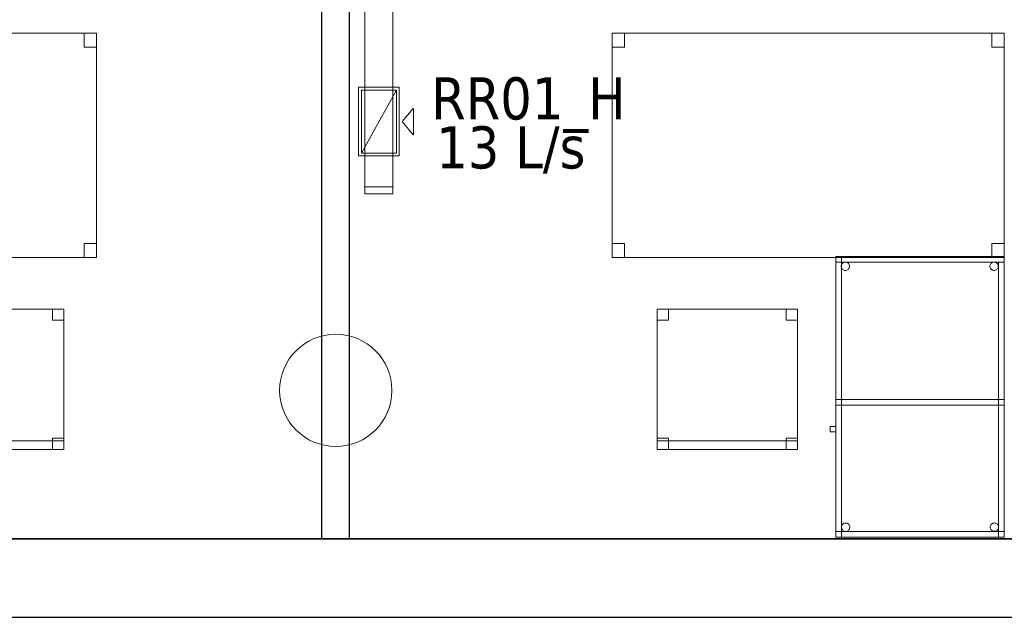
# Model space of a CAD drawing. Header units: metres. Extents: x 391.1 to 427.5, y 12.7 to 28.4.
# Tile 7 of 139: x 399.9 to 403.4, y 12.8 to 15. Entities that reach past the tile are written whole.
import ezdxf

# ---------------------------------------------------------------- set-up
doc = ezdxf.new("R2010")
doc.units = ezdxf.units.M
doc.layers.add('01_SUELOS', color=7, linetype='Continuous', lineweight=25, true_color=0x007f00)
for name, color, linetype, lineweight in [('02_MOBILIARIO', 7, 'Continuous', 18), ('A-COLS-____-MCUT', 7, 'Continuous', 18), ('A-COLS-____-OTLN', 7, 'Continuous', 18), ('A-DETL-____-MBND', 7, 'Continuous', 18), ('A-WALL-____-MCUT', 7, 'Continuous', 25), ('A-WALL-____-OTLN', 7, 'Continuous', 25), ('M-HVAC-CDFF-IDEN', 7, 'Continuous', 30), ('M-HVAC-CDFF-OTLN', 7, 'Continuous', 18), ('M-HVAC-DUCT-OTLN', 7, 'Continuous', 18)]:
    doc.layers.add(name, color=color, linetype=linetype, lineweight=lineweight)
doc.styles.add('Tahoma_2', font='tahoma.ttf', dxfattribs={"height": 0.15})

# ---------------------------------------------------------------- blocks, each defined once
blk = doc.blocks.new('Family - Taula 140X80_P1-154545-04_CLI_AIRE_P1')
at = {"layer": 'A-DETL-____-MBND', "color": 253, "true_color": 0xaaaaaa}
for p, q in [((0, 0.7501), (0, 0.8001)), ((0, 0.8001), (0.0437, 0.8001)), ((0.0437, 0.8001), (0, 0.8001)), ((0, 0.8001), (0, 0.7501)), ((0, 0), (0, 0.8001)), ((0, 0.8001), (1.3973, 0.8001)), ((1.3973, 0.8001), (0, 0.8001)), ((0, 0.8001), (0, 0)), ((0.0437, 0.8001), (0.0437, 0.7501)), ((0.0437, 0.7501), (0.0437, 0.8001)), ((1.3536, 0.7501), (1.3536, 0.8001)), ((1.3536, 0.8001), (1.3973, 0.8001)), ((1.3973, 0.8001), (1.3536, 0.8001)), ((1.3536, 0.8001), (1.3536, 0.7501)), ((1.3973, 0.8001), (1.3973, 0.7501)), ((1.3973, 0.7501), (1.3973, 0.8001)), ((1.3973, 0.8001), (1.3973, 0)), ((1.3973, 0), (1.3973, 0.8001)), ((0.0437, 0.7501), (0, 0.7501)), ((0, 0.7501), (0.0437, 0.7501)), ((1.3973, 0.7501), (1.3536, 0.7501)), ((1.3536, 0.7501), (1.3973, 0.7501)), ((0, 0), (0, 0.05)), ((0, 0.05), (0.0437, 0.05)), ((0.0437, 0.05), (0, 0.05)), ((0, 0.05), (0, 0)), ((0.0437, 0.05), (0.0437, 0)), ((0.0437, 0), (0.0437, 0.05)), ((1.3536, 0), (1.3536, 0.05)), ((1.3536, 0.05), (1.3973, 0.05)), ((1.3973, 0.05), (1.3536, 0.05)), ((1.3536, 0.05), (1.3536, 0)), ((1.3973, 0.05), (1.3973, 0)), ((1.3973, 0), (1.3973, 0.05)), ((0.0437, 0), (0, 0)), ((0, 0), (0.0437, 0)), ((1.3973, 0), (0, 0)), ((0, 0), (1.3973, 0)), ((1.3973, 0), (1.3536, 0)), ((1.3536, 0), (1.3973, 0))]:
    blk.add_line(p, q, dxfattribs=at)
blk = doc.blocks.new('Family - Envans P1-154759-04_CLI_AIRE_P1')
at = {"layer": 'A-WALL-____-MCUT', "color": 253, "true_color": 0xaaaaaa}
for p, q in [((3.063, 0.1), (0, 0.1)), ((0, 0.1), (0, 0)), ((3.063, 0), (3.063, 0.1)), ((0, 0), (3.063, 0))]:
    blk.add_line(p, q, dxfattribs=at)
at = {"layer": 'A-WALL-____-OTLN', "color": 253, "true_color": 0xaaaaaa}
for p, q in [((3.063, 0.1), (0, 0.1)), ((0, 0.1), (0, 0)), ((3.063, 0), (3.063, 0.1)), ((0, 0), (3.063, 0))]:
    blk.add_line(p, q, dxfattribs=at)
at = {"layer": 'A-WALL-____-OTLN', "color": 253, "lineweight": 18, "true_color": 0xaaaaaa}
blk.add_line((0, 0), (3.063, 0), dxfattribs=at)
blk = doc.blocks.new('Family - Cadira d_Oficina_P1-154849-04_CLI_AIRE_P1')
at = {"layer": 'A-DETL-____-MBND', "color": 253, "true_color": 0xaaaaaa}
for p, q in [((0, 0), (0, 0.5)), ((0, 0.5), (0.5, 0.5)), ((0, 0.5), (0, 0)), ((0.5, 0.5), (0, 0.5)), ((0, 0.5), (0.04, 0.5)), ((0, 0.46), (0, 0.5)), ((0.04, 0.5), (0, 0.5)), ((0, 0.5), (0, 0.46)), ((0.04, 0.5), (0.04, 0.46)), ((0.04, 0.46), (0.04, 0.5)), ((0.46, 0.5), (0.5, 0.5)), ((0.46, 0.46), (0.46, 0.5)), ((0.5, 0.5), (0.46, 0.5)), ((0.46, 0.5), (0.46, 0.46)), ((0.5, 0.5), (0.5, 0)), ((0.5, 0), (0.5, 0.5)), ((0.5, 0.5), (0.5, 0.46)), ((0.5, 0.46), (0.5, 0.5)), ((0.04, 0.46), (0, 0.46)), ((0, 0.46), (0.04, 0.46)), ((0.5, 0.46), (0.46, 0.46)), ((0.46, 0.46), (0.5, 0.46)), ((0, 0.04), (0.04, 0.04)), ((0, 0), (0, 0.04)), ((0.04, 0.04), (0, 0.04)), ((0, 0.04), (0, 0)), ((0.04, 0.04), (0.04, 0)), ((0.04, 0), (0.04, 0.04)), ((0.46, 0.04), (0.5, 0.04)), ((0.46, 0), (0.46, 0.04)), ((0.5, 0.04), (0.46, 0.04)), ((0.46, 0.04), (0.46, 0)), ((0.5, 0.04), (0.5, 0)), ((0.5, 0), (0.5, 0.04)), ((0, 0.03), (0.5, 0.03)), ((0, 0), (0, 0.03)), ((0.5, 0.03), (0, 0.03)), ((0, 0.03), (0, 0)), ((0.5, 0), (0, 0)), ((0, 0), (0.5, 0)), ((0.04, 0), (0, 0)), ((0, 0), (0.04, 0)), ((0.5, 0), (0, 0)), ((0, 0), (0.5, 0)), ((0.46, 0), (0.5, 0)), ((0.5, 0.03), (0.5, 0)), ((0.5, 0), (0.5, 0.03)), ((0.5, 0), (0.46, 0))]:
    blk.add_line(p, q, dxfattribs=at)
blk = doc.blocks.new('Family - Cadira d_Oficina_P1-154865-04_CLI_AIRE_P1')
at = {"layer": 'A-DETL-____-MBND', "color": 253, "true_color": 0xaaaaaa}
for p, q in [((0, 0), (0, 0.5)), ((0, 0.5), (0.5, 0.5)), ((0, 0.5), (0, 0)), ((0.5, 0.5), (0, 0.5)), ((0, 0.5), (0.04, 0.5)), ((0, 0.46), (0, 0.5)), ((0.04, 0.5), (0, 0.5)), ((0, 0.5), (0, 0.46)), ((0.04, 0.5), (0.04, 0.46)), ((0.04, 0.46), (0.04, 0.5)), ((0.46, 0.5), (0.5, 0.5)), ((0.46, 0.46), (0.46, 0.5)), ((0.5, 0.5), (0.46, 0.5)), ((0.46, 0.5), (0.46, 0.46)), ((0.5, 0.5), (0.5, 0)), ((0.5, 0), (0.5, 0.5)), ((0.5, 0.5), (0.5, 0.46)), ((0.5, 0.46), (0.5, 0.5)), ((0.04, 0.46), (0, 0.46)), ((0, 0.46), (0.04, 0.46)), ((0.5, 0.46), (0.46, 0.46)), ((0.46, 0.46), (0.5, 0.46)), ((0, 0.04), (0.04, 0.04)), ((0, 0), (0, 0.04)), ((0.04, 0.04), (0, 0.04)), ((0, 0.04), (0, 0)), ((0.04, 0.04), (0.04, 0)), ((0.04, 0), (0.04, 0.04)), ((0.46, 0.04), (0.5, 0.04)), ((0.46, 0), (0.46, 0.04)), ((0.5, 0.04), (0.46, 0.04)), ((0.46, 0.04), (0.46, 0)), ((0.5, 0.04), (0.5, 0)), ((0.5, 0), (0.5, 0.04)), ((0, 0.03), (0.5, 0.03)), ((0, 0), (0, 0.03)), ((0.5, 0.03), (0, 0.03)), ((0, 0.03), (0, 0)), ((0.04, 0), (0, 0)), ((0, 0), (0.04, 0)), ((0.5, 0), (0, 0)), ((0, 0), (0.5, 0)), ((0.5, 0), (0, 0)), ((0, 0), (0.5, 0)), ((0.46, 0), (0.5, 0)), ((0.5, 0.03), (0.5, 0)), ((0.5, 0), (0.5, 0.03)), ((0.5, 0), (0.46, 0))]:
    blk.add_line(p, q, dxfattribs=at)
blk = doc.blocks.new('Family - Pilar P1-154940-04_CLI_AIRE_P1')
at = {"layer": 'A-COLS-____-MCUT', "color": 253, "true_color": 0xaaaaaa}
for start, end in [(360, 180), (180, 360)]:
    blk.add_arc((0.2, 0.2), 0.2, start, end, dxfattribs=at)
at = {"layer": 'A-COLS-____-OTLN', "color": 253, "true_color": 0xaaaaaa}
for start, end in [(360, 180), (180, 360)]:
    blk.add_arc((0.2, 0.2), 0.2, start, end, dxfattribs=at)
blk = doc.blocks.new('Family - Taula 140X80_P1-155030-04_CLI_AIRE_P1')
at = {"layer": 'A-DETL-____-MBND', "color": 253, "true_color": 0xaaaaaa}
for p, q in [((0, 0.7501), (0, 0.8001)), ((0, 0.8001), (0.0437, 0.8001)), ((0.0437, 0.8001), (0, 0.8001)), ((0, 0.8001), (0, 0.7501)), ((0, 0), (0, 0.8001)), ((0, 0.8001), (1.3973, 0.8001)), ((1.3973, 0.8001), (0, 0.8001)), ((0, 0.8001), (0, 0)), ((0.0437, 0.8001), (0.0437, 0.7501)), ((0.0437, 0.7501), (0.0437, 0.8001)), ((1.3536, 0.7501), (1.3536, 0.8001)), ((1.3536, 0.8001), (1.3973, 0.8001)), ((1.3973, 0.8001), (1.3536, 0.8001)), ((1.3536, 0.8001), (1.3536, 0.7501)), ((1.3973, 0.8001), (1.3973, 0.7501)), ((1.3973, 0.7501), (1.3973, 0.8001)), ((1.3973, 0.8001), (1.3973, 0)), ((1.3973, 0), (1.3973, 0.8001)), ((0.0437, 0.7501), (0, 0.7501)), ((0, 0.7501), (0.0437, 0.7501)), ((1.3973, 0.7501), (1.3536, 0.7501)), ((1.3536, 0.7501), (1.3973, 0.7501)), ((0, 0), (0, 0.05)), ((0, 0.05), (0.0437, 0.05)), ((0.0437, 0.05), (0, 0.05)), ((0, 0.05), (0, 0)), ((0.0437, 0.05), (0.0437, 0)), ((0.0437, 0), (0.0437, 0.05)), ((1.3536, 0), (1.3536, 0.05)), ((1.3536, 0.05), (1.3973, 0.05)), ((1.3973, 0.05), (1.3536, 0.05)), ((1.3536, 0.05), (1.3536, 0)), ((1.3973, 0.05), (1.3973, 0)), ((1.3973, 0), (1.3973, 0.05)), ((1.3973, 0), (0, 0)), ((0, 0), (1.3973, 0)), ((0.0437, 0), (0, 0)), ((0, 0), (0.0437, 0)), ((1.3973, 0), (1.3536, 0)), ((1.3536, 0), (1.3973, 0))]:
    blk.add_line(p, q, dxfattribs=at)
blk = doc.blocks.new('Family - LONDR55-XX_ZZ-ARQ-CAA-M3D-Londres55-155045-04_CLI_AIRE_P1')
at = {"layer": '01_SUELOS', "color": 9, "true_color": 0xaad4aa}
for p, q in [((0, 0), (25.4183, 0)), ((25.4183, 0), (0, 0))]:
    blk.add_line(p, q, dxfattribs=at)
blk = doc.blocks.new('Family - Mur P1-155141-04_CLI_AIRE_P1')
at = {"layer": 'A-WALL-____-MCUT', "color": 253, "true_color": 0xaaaaaa}
for p, q in [((25.4738, 0.28), (0.0555, 0.28)), ((0, 0), (25.4157, 0))]:
    blk.add_line(p, q, dxfattribs=at)
at = {"layer": 'A-WALL-____-OTLN', "color": 253, "true_color": 0xaaaaaa}
for p, q in [((25.4738, 0.28), (0.0555, 0.28)), ((0, 0), (25.4157, 0))]:
    blk.add_line(p, q, dxfattribs=at)
at = {"layer": 'A-WALL-____-OTLN', "color": 253, "lineweight": 18, "true_color": 0xaaaaaa}
blk.add_line((0, 0), (25.4157, 0), dxfattribs=at)
blk = doc.blocks.new('Family - Taula 100X60_P1-155285-04_CLI_AIRE_P1')
at = {"layer": 'A-DETL-____-MBND', "color": 253, "true_color": 0xaaaaaa}
for p, q in [((0.02, 0.98), (0.02, 1)), ((0.02, 1), (0.62, 1)), ((0.02, 0.98), (0.02, 1)), ((0.62, 1), (0.02, 1)), ((0.62, 1), (0.02, 1)), ((0.02, 1), (0.62, 1)), ((0.02, 1), (0.02, 0)), ((0.02, 0), (0.02, 1)), ((0.62, 1), (0.02, 1)), ((0.02, 1), (0.62, 1)), ((0.02, 1), (0.02, 0)), ((0.02, 0), (0.02, 1)), ((0.04, 0), (0.04, 1)), ((0.04, 1), (0.62, 1)), ((0.62, 1), (0.04, 1)), ((0.04, 1), (0.04, 0)), ((0.62, 1), (0.62, 0.98)), ((0.62, 0.98), (0.62, 1)), ((0.62, 1), (0.62, 0)), ((0.62, 0), (0.62, 1)), ((0.62, 0), (0.62, 1)), ((0.62, 1), (0.62, 0)), ((0.62, 0), (0.62, 1)), ((0.62, 1), (0.62, 0)), ((0.62, 0.98), (0.02, 0.98)), ((0.02, 0.98), (0.62, 0.98)), ((0.0389, 0.965), (0.0391, 0.9676)), ((0.0391, 0.9676), (0.0389, 0.965)), ((0.0391, 0.9624), (0.0389, 0.965)), ((0.0389, 0.965), (0.0391, 0.9624)), ((0.0391, 0.9676), (0.0398, 0.9701)), ((0.0398, 0.9701), (0.0391, 0.9676)), ((0.0398, 0.9599), (0.0391, 0.9624)), ((0.0391, 0.9624), (0.0398, 0.9599)), ((0.0398, 0.9701), (0.0409, 0.9725)), ((0.0409, 0.9725), (0.0398, 0.9701)), ((0.0409, 0.9575), (0.0398, 0.9599)), ((0.0398, 0.9599), (0.0409, 0.9575)), ((0.0409, 0.9725), (0.0424, 0.9746)), ((0.0424, 0.9746), (0.0409, 0.9725)), ((0.0424, 0.9554), (0.0409, 0.9575)), ((0.0409, 0.9575), (0.0424, 0.9554)), ((0.0424, 0.9746), (0.0442, 0.9764)), ((0.0442, 0.9764), (0.0424, 0.9746)), ((0.0442, 0.9536), (0.0424, 0.9554)), ((0.0424, 0.9554), (0.0442, 0.9536)), ((0.0442, 0.9764), (0.0464, 0.9779)), ((0.0464, 0.9779), (0.0442, 0.9764)), ((0.0464, 0.9521), (0.0442, 0.9536)), ((0.0442, 0.9536), (0.0464, 0.9521)), ((0.0464, 0.9779), (0.0487, 0.979)), ((0.0487, 0.979), (0.0464, 0.9779)), ((0.0487, 0.951), (0.0464, 0.9521)), ((0.0464, 0.9521), (0.0487, 0.951)), ((0.0487, 0.979), (0.0512, 0.9797)), ((0.0512, 0.9797), (0.0487, 0.979)), ((0.0512, 0.9503), (0.0487, 0.951)), ((0.0487, 0.951), (0.0512, 0.9503)), ((0.0512, 0.9797), (0.0538, 0.9799)), ((0.0538, 0.9799), (0.0512, 0.9797)), ((0.0538, 0.9501), (0.0512, 0.9503)), ((0.0512, 0.9503), (0.0538, 0.9501)), ((0.0538, 0.9799), (0.0564, 0.9797)), ((0.0564, 0.9797), (0.0538, 0.9799)), ((0.0564, 0.9503), (0.0538, 0.9501)), ((0.0538, 0.9501), (0.0564, 0.9503)), ((0.0564, 0.9797), (0.0589, 0.979)), ((0.0589, 0.979), (0.0564, 0.9797)), ((0.0589, 0.951), (0.0564, 0.9503)), ((0.0564, 0.9503), (0.0589, 0.951)), ((0.0589, 0.979), (0.0613, 0.9779)), ((0.0613, 0.9779), (0.0589, 0.979)), ((0.0613, 0.9521), (0.0589, 0.951)), ((0.0589, 0.951), (0.0613, 0.9521)), ((0.0613, 0.9779), (0.0634, 0.9764)), ((0.0634, 0.9764), (0.0613, 0.9779)), ((0.0634, 0.9536), (0.0613, 0.9521)), ((0.0613, 0.9521), (0.0634, 0.9536)), ((0.0634, 0.9764), (0.0653, 0.9746)), ((0.0653, 0.9746), (0.0634, 0.9764)), ((0.0653, 0.9554), (0.0634, 0.9536)), ((0.0634, 0.9536), (0.0653, 0.9554)), ((0.0653, 0.9746), (0.0668, 0.9725)), ((0.0668, 0.9725), (0.0653, 0.9746)), ((0.0668, 0.9575), (0.0653, 0.9554)), ((0.0653, 0.9554), (0.0668, 0.9575)), ((0.0668, 0.9725), (0.0679, 0.9701)), ((0.0679, 0.9701), (0.0668, 0.9725)), ((0.0679, 0.9599), (0.0668, 0.9575)), ((0.0668, 0.9575), (0.0679, 0.9599)), ((0.0679, 0.9701), (0.0685, 0.9676)), ((0.0685, 0.9676), (0.0679, 0.9701)), ((0.0685, 0.9624), (0.0679, 0.9599)), ((0.0679, 0.9599), (0.0685, 0.9624)), ((0.0685, 0.9676), (0.0688, 0.965)), ((0.0688, 0.965), (0.0685, 0.9676)), ((0.0688, 0.965), (0.0685, 0.9624)), ((0.0685, 0.9624), (0.0688, 0.965)), ((0.5689, 0.965), (0.5691, 0.9676)), ((0.5691, 0.9676), (0.5689, 0.965)), ((0.5691, 0.9624), (0.5689, 0.965)), ((0.5689, 0.965), (0.5691, 0.9624)), ((0.5691, 0.9676), (0.5698, 0.9701)), ((0.5698, 0.9701), (0.5691, 0.9676)), ((0.5698, 0.9599), (0.5691, 0.9624)), ((0.5691, 0.9624), (0.5698, 0.9599)), ((0.5698, 0.9701), (0.5709, 0.9725)), ((0.5709, 0.9725), (0.5698, 0.9701)), ((0.5709, 0.9575), (0.5698, 0.9599)), ((0.5698, 0.9599), (0.5709, 0.9575)), ((0.5709, 0.9725), (0.5724, 0.9746)), ((0.5724, 0.9746), (0.5709, 0.9725)), ((0.5724, 0.9554), (0.5709, 0.9575)), ((0.5709, 0.9575), (0.5724, 0.9554)), ((0.5724, 0.9746), (0.5742, 0.9764)), ((0.5742, 0.9764), (0.5724, 0.9746)), ((0.5742, 0.9536), (0.5724, 0.9554)), ((0.5724, 0.9554), (0.5742, 0.9536)), ((0.5742, 0.9764), (0.5764, 0.9779)), ((0.5764, 0.9779), (0.5742, 0.9764)), ((0.5764, 0.9521), (0.5742, 0.9536)), ((0.5742, 0.9536), (0.5764, 0.9521)), ((0.5764, 0.9779), (0.5787, 0.979)), ((0.5787, 0.979), (0.5764, 0.9779)), ((0.5787, 0.951), (0.5764, 0.9521)), ((0.5764, 0.9521), (0.5787, 0.951)), ((0.5787, 0.979), (0.5812, 0.9797)), ((0.5812, 0.9797), (0.5787, 0.979)), ((0.5812, 0.9503), (0.5787, 0.951)), ((0.5787, 0.951), (0.5812, 0.9503)), ((0.5812, 0.9797), (0.5838, 0.9799)), ((0.5838, 0.9799), (0.5812, 0.9797)), ((0.5838, 0.9501), (0.5812, 0.9503)), ((0.5812, 0.9503), (0.5838, 0.9501)), ((0.5838, 0.9799), (0.5864, 0.9797)), ((0.5864, 0.9797), (0.5838, 0.9799)), ((0.5864, 0.9503), (0.5838, 0.9501)), ((0.5838, 0.9501), (0.5864, 0.9503)), ((0.5864, 0.9797), (0.5889, 0.979)), ((0.5889, 0.979), (0.5864, 0.9797)), ((0.5889, 0.951), (0.5864, 0.9503)), ((0.5864, 0.9503), (0.5889, 0.951)), ((0.5889, 0.979), (0.5913, 0.9779)), ((0.5913, 0.9779), (0.5889, 0.979)), ((0.5913, 0.9521), (0.5889, 0.951)), ((0.5889, 0.951), (0.5913, 0.9521)), ((0.5913, 0.9779), (0.5934, 0.9764)), ((0.5934, 0.9764), (0.5913, 0.9779)), ((0.5934, 0.9536), (0.5913, 0.9521)), ((0.5913, 0.9521), (0.5934, 0.9536)), ((0.5934, 0.9764), (0.5953, 0.9746)), ((0.5953, 0.9746), (0.5934, 0.9764)), ((0.5953, 0.9554), (0.5934, 0.9536)), ((0.5934, 0.9536), (0.5953, 0.9554)), ((0.5953, 0.9746), (0.5968, 0.9725)), ((0.5968, 0.9725), (0.5953, 0.9746)), ((0.5968, 0.9575), (0.5953, 0.9554)), ((0.5953, 0.9554), (0.5968, 0.9575)), ((0.5968, 0.9725), (0.5979, 0.9701)), ((0.5979, 0.9701), (0.5968, 0.9725)), ((0.5979, 0.9599), (0.5968, 0.9575)), ((0.5968, 0.9575), (0.5979, 0.9599)), ((0.5979, 0.9701), (0.5985, 0.9676)), ((0.5985, 0.9676), (0.5979, 0.9701)), ((0.5985, 0.9624), (0.5979, 0.9599)), ((0.5979, 0.9599), (0.5985, 0.9624)), ((0.5985, 0.9676), (0.5988, 0.965)), ((0.5988, 0.965), (0.5985, 0.9676)), ((0.5988, 0.965), (0.5985, 0.9624)), ((0.5985, 0.9624), (0.5988, 0.965)), ((0.6, 0.98), (0.62, 0.98)), ((0.62, 0.98), (0.6, 0.98)), ((0.6, 0), (0.6, 0.98)), ((0.6, 0.98), (0.6, 0)), ((0.62, 0.98), (0.62, 0)), ((0.62, 0), (0.62, 0.98)), ((0.02, 0.47), (0.02, 0.49)), ((0.02, 0.49), (0.62, 0.49)), ((0.02, 0.47), (0.02, 0.49)), ((0.62, 0.49), (0.02, 0.49)), ((0.02, 0.49), (0.04, 0.49)), ((0.04, 0.49), (0.02, 0.49)), ((0.02, 0), (0.02, 0.49)), ((0.02, 0.49), (0.02, 0)), ((0.62, 0.47), (0.02, 0.47)), ((0.02, 0.47), (0.62, 0.47)), ((0.04, 0.49), (0.04, 0)), ((0.04, 0), (0.04, 0.49)), ((0.04, 0.47), (0.04, 0.49)), ((0.04, 0.49), (0.62, 0.49)), ((0.04, 0.47), (0.04, 0.49)), ((0.62, 0.49), (0.04, 0.49)), ((0.62, 0.47), (0.04, 0.47)), ((0.04, 0.47), (0.62, 0.47)), ((0.62, 0.49), (0.62, 0.47)), ((0.62, 0.47), (0.62, 0.49)), ((0.62, 0.49), (0.62, 0.47)), ((0.62, 0.47), (0.62, 0.49)), ((0, 0.3744), (0, 0.3944)), ((0, 0.3944), (0.02, 0.3944)), ((0.02, 0.3944), (0, 0.3944)), ((0, 0.3944), (0, 0.3744)), ((0.02, 0.3944), (0.02, 0.3744)), ((0.02, 0.3744), (0.02, 0.3944)), ((0.02, 0.3744), (0, 0.3744)), ((0, 0.3744), (0.02, 0.3744)), ((0.0401, 0.035), (0.0403, 0.0375)), ((0.0403, 0.0375), (0.0401, 0.035)), ((0.0403, 0.0375), (0.041, 0.0401)), ((0.041, 0.0401), (0.0403, 0.0375)), ((0.041, 0.0401), (0.0421, 0.0424)), ((0.0421, 0.0424), (0.041, 0.0401)), ((0.0421, 0.0424), (0.0436, 0.0446)), ((0.0436, 0.0446), (0.0421, 0.0424)), ((0.0436, 0.0446), (0.0454, 0.0464)), ((0.0454, 0.0464), (0.0436, 0.0446)), ((0.0454, 0.0464), (0.0475, 0.0479)), ((0.0475, 0.0479), (0.0454, 0.0464)), ((0.0475, 0.0479), (0.0499, 0.049)), ((0.0499, 0.049), (0.0475, 0.0479)), ((0.0499, 0.049), (0.0524, 0.0497)), ((0.0524, 0.0497), (0.0499, 0.049)), ((0.0524, 0.0497), (0.055, 0.0499)), ((0.055, 0.0499), (0.0524, 0.0497)), ((0.055, 0.0499), (0.0576, 0.0497)), ((0.0576, 0.0497), (0.055, 0.0499)), ((0.0576, 0.0497), (0.0601, 0.049)), ((0.0601, 0.049), (0.0576, 0.0497)), ((0.0601, 0.049), (0.0625, 0.0479)), ((0.0625, 0.0479), (0.0601, 0.049)), ((0.0625, 0.0479), (0.0646, 0.0464)), ((0.0646, 0.0464), (0.0625, 0.0479)), ((0.0646, 0.0464), (0.0664, 0.0446)), ((0.0664, 0.0446), (0.0646, 0.0464)), ((0.0664, 0.0446), (0.0679, 0.0424)), ((0.0679, 0.0424), (0.0664, 0.0446)), ((0.0679, 0.0424), (0.069, 0.0401)), ((0.069, 0.0401), (0.0679, 0.0424)), ((0.069, 0.0401), (0.0697, 0.0375)), ((0.0697, 0.0375), (0.069, 0.0401)), ((0.0697, 0.0375), (0.0699, 0.035)), ((0.0699, 0.035), (0.0697, 0.0375)), ((0.5701, 0.0353), (0.5703, 0.0379)), ((0.5703, 0.0379), (0.5701, 0.0353)), ((0.5703, 0.0327), (0.5701, 0.0353)), ((0.5701, 0.0353), (0.5703, 0.0327)), ((0.5703, 0.0379), (0.571, 0.0404)), ((0.571, 0.0404), (0.5703, 0.0379)), ((0.571, 0.0404), (0.5721, 0.0428)), ((0.5721, 0.0428), (0.571, 0.0404)), ((0.5721, 0.0428), (0.5736, 0.0449)), ((0.5736, 0.0449), (0.5721, 0.0428)), ((0.5736, 0.0449), (0.5754, 0.0467)), ((0.5754, 0.0467), (0.5736, 0.0449)), ((0.5754, 0.0467), (0.5776, 0.0482)), ((0.5776, 0.0482), (0.5754, 0.0467)), ((0.5776, 0.0482), (0.5799, 0.0493)), ((0.5799, 0.0493), (0.5776, 0.0482)), ((0.5799, 0.0493), (0.5824, 0.05)), ((0.5824, 0.05), (0.5799, 0.0493)), ((0.5824, 0.05), (0.585, 0.0502)), ((0.585, 0.0502), (0.5824, 0.05)), ((0.585, 0.0502), (0.5876, 0.05)), ((0.5876, 0.05), (0.585, 0.0502)), ((0.5876, 0.05), (0.5901, 0.0493)), ((0.5901, 0.0493), (0.5876, 0.05)), ((0.5901, 0.0493), (0.5925, 0.0482)), ((0.5925, 0.0482), (0.5901, 0.0493)), ((0.5925, 0.0482), (0.5946, 0.0467)), ((0.5946, 0.0467), (0.5925, 0.0482)), ((0.5946, 0.0467), (0.5965, 0.0449)), ((0.5965, 0.0449), (0.5946, 0.0467)), ((0.5965, 0.0449), (0.598, 0.0428)), ((0.598, 0.0428), (0.5965, 0.0449)), ((0.598, 0.0428), (0.5991, 0.0404)), ((0.5991, 0.0404), (0.598, 0.0428)), ((0.5991, 0.0404), (0.5997, 0.0379)), ((0.5997, 0.0379), (0.5991, 0.0404)), ((0.5997, 0.0379), (0.6, 0.0353)), ((0.6, 0.0353), (0.5997, 0.0379)), ((0.6, 0.0353), (0.5997, 0.0327)), ((0.5997, 0.0327), (0.6, 0.0353)), ((0.02, 0), (0.02, 0.02)), ((0.02, 0.02), (0.62, 0.02)), ((0.02, 0), (0.02, 0.02)), ((0.62, 0.02), (0.02, 0.02)), ((0.02, 0), (0.62, 0)), ((0.62, 0), (0.02, 0)), ((0.04, 0), (0.02, 0)), ((0.04, 0), (0.02, 0)), ((0.02, 0), (0.62, 0)), ((0.62, 0), (0.02, 0)), ((0.62, 0), (0.02, 0)), ((0.02, 0), (0.62, 0)), ((0.0403, 0.0324), (0.0401, 0.035)), ((0.0401, 0.035), (0.0403, 0.0324)), ((0.041, 0.0298), (0.0403, 0.0324)), ((0.0403, 0.0324), (0.041, 0.0298)), ((0.0421, 0.0275), (0.041, 0.0298)), ((0.041, 0.0298), (0.0421, 0.0275)), ((0.0436, 0.0254), (0.0421, 0.0275)), ((0.0421, 0.0275), (0.0436, 0.0254)), ((0.0454, 0.0235), (0.0436, 0.0254)), ((0.0436, 0.0254), (0.0454, 0.0235)), ((0.0475, 0.022), (0.0454, 0.0235)), ((0.0454, 0.0235), (0.0475, 0.022)), ((0.0499, 0.0209), (0.0475, 0.022)), ((0.0475, 0.022), (0.0499, 0.0209)), ((0.0524, 0.0202), (0.0499, 0.0209)), ((0.0499, 0.0209), (0.0524, 0.0202)), ((0.055, 0.02), (0.0524, 0.0202)), ((0.0524, 0.0202), (0.055, 0.02)), ((0.0576, 0.0202), (0.055, 0.02)), ((0.055, 0.02), (0.0576, 0.0202)), ((0.0601, 0.0209), (0.0576, 0.0202)), ((0.0576, 0.0202), (0.0601, 0.0209)), ((0.0625, 0.022), (0.0601, 0.0209)), ((0.0601, 0.0209), (0.0625, 0.022)), ((0.0646, 0.0235), (0.0625, 0.022)), ((0.0625, 0.022), (0.0646, 0.0235)), ((0.0664, 0.0254), (0.0646, 0.0235)), ((0.0646, 0.0235), (0.0664, 0.0254)), ((0.0679, 0.0275), (0.0664, 0.0254)), ((0.0664, 0.0254), (0.0679, 0.0275)), ((0.069, 0.0298), (0.0679, 0.0275)), ((0.0679, 0.0275), (0.069, 0.0298)), ((0.0697, 0.0324), (0.069, 0.0298)), ((0.069, 0.0298), (0.0697, 0.0324)), ((0.0699, 0.035), (0.0697, 0.0324)), ((0.0697, 0.0324), (0.0699, 0.035)), ((0.571, 0.0302), (0.5703, 0.0327)), ((0.5703, 0.0327), (0.571, 0.0302)), ((0.5721, 0.0278), (0.571, 0.0302)), ((0.571, 0.0302), (0.5721, 0.0278)), ((0.5736, 0.0257), (0.5721, 0.0278)), ((0.5721, 0.0278), (0.5736, 0.0257)), ((0.5754, 0.0238), (0.5736, 0.0257)), ((0.5736, 0.0257), (0.5754, 0.0238)), ((0.5776, 0.0224), (0.5754, 0.0238)), ((0.5754, 0.0238), (0.5776, 0.0224)), ((0.5799, 0.0213), (0.5776, 0.0224)), ((0.5776, 0.0224), (0.5799, 0.0213)), ((0.5824, 0.0206), (0.5799, 0.0213)), ((0.5799, 0.0213), (0.5824, 0.0206)), ((0.585, 0.0204), (0.5824, 0.0206)), ((0.5824, 0.0206), (0.585, 0.0204)), ((0.5876, 0.0206), (0.585, 0.0204)), ((0.585, 0.0204), (0.5876, 0.0206)), ((0.5901, 0.0213), (0.5876, 0.0206)), ((0.5876, 0.0206), (0.5901, 0.0213)), ((0.5925, 0.0224), (0.5901, 0.0213)), ((0.5901, 0.0213), (0.5925, 0.0224)), ((0.5946, 0.0238), (0.5925, 0.0224)), ((0.5925, 0.0224), (0.5946, 0.0238)), ((0.5965, 0.0257), (0.5946, 0.0238)), ((0.5946, 0.0238), (0.5965, 0.0257)), ((0.598, 0.0278), (0.5965, 0.0257)), ((0.5965, 0.0257), (0.598, 0.0278)), ((0.5991, 0.0302), (0.598, 0.0278)), ((0.598, 0.0278), (0.5991, 0.0302)), ((0.5997, 0.0327), (0.5991, 0.0302)), ((0.5991, 0.0302), (0.5997, 0.0327)), ((0.62, 0), (0.6, 0)), ((0.62, 0.02), (0.62, 0)), ((0.62, 0), (0.62, 0.02)), ((0.62, 0), (0.04, 0)), ((0.04, 0), (0.62, 0)), ((0.62, 0), (0.6, 0))]:
    blk.add_line(p, q, dxfattribs=at)
blk = doc.blocks.new('LONDR55-XX_ZZ-ARQ-CAA-M3D-Londres55_ifc-1-04_CLI_AIRE_P1')
at = {"layer": '01_SUELOS', "color": 253, "lineweight": 18, "true_color": 0xaaaaaa}
blk.add_blockref('Family - LONDR55-XX_ZZ-ARQ-CAA-M3D-Londres55-155045-04_CLI_AIRE_P1', (398.2972, 13.1206), dxfattribs=at)
at = {"layer": '02_MOBILIARIO', "color": 253, "lineweight": 18, "true_color": 0xaaaaaa}
for name, p in [('Family - Taula 140X80_P1-155030-04_CLI_AIRE_P1', (398.7371, 14.1227)), ('Family - Taula 140X80_P1-154545-04_CLI_AIRE_P1', (401.9717, 14.1227)), ('Family - Taula 100X60_P1-155285-04_CLI_AIRE_P1', (402.7491, 13.1267)), ('Family - Cadira d_Oficina_P1-154865-04_CLI_AIRE_P1', (399.5181, 13.4392)), ('Family - Cadira d_Oficina_P1-154849-04_CLI_AIRE_P1', (402.1326, 13.4392))]:
    blk.add_blockref(name, p, dxfattribs=at)
at = {"layer": 'A-COLS-____-OTLN', "color": 253, "lineweight": 18, "true_color": 0xaaaaaa}
blk.add_blockref('Family - Pilar P1-154940-04_CLI_AIRE_P1', (400.787, 13.4495), dxfattribs=at)
at = {"layer": 'A-WALL-____-OTLN', "color": 253, "lineweight": 18, "true_color": 0xaaaaaa, "rotation": 270}
blk.add_blockref('Family - Envans P1-154759-04_CLI_AIRE_P1', (400.936, 16.1836), dxfattribs=at)
at = {"layer": 'A-WALL-____-OTLN', "color": 253, "lineweight": 18, "true_color": 0xaaaaaa}
blk.add_blockref('Family - Mur P1-155141-04_CLI_AIRE_P1', (398.2417, 12.8406), dxfattribs=at)
blk = doc.blocks.new('ZYR_03_06_04_01 Reixa Sostre Retorn - RR01_H-V1-04_CLI_AIRE_P1')
at = {"layer": 'M-HVAC-CDFF-OTLN', "color": 40, "true_color": 0xffbf00}
for p, q in [((0.1225, 0.0725), (-0.1225, 0.0725)), ((-0.1225, 0.0725), (-0.1225, -0.0725)), ((-0.1225, -0.0725), (-0.1225, 0.0725)), ((-0.1225, 0.0725), (0.1225, 0.0725)), ((0.1225, -0.0725), (0.1225, 0.0725)), ((0.1225, 0.0725), (0.1225, -0.0725)), ((0.1125, 0.0625), (-0.1125, 0.0625)), ((-0.1125, 0.0625), (-0.1125, -0.0625)), ((-0.1125, -0.0625), (-0.1125, 0.0625)), ((-0.1125, 0.0625), (0.1125, 0.0625)), ((-0.1125, -0.0625), (-0.1125, 0.0625)), ((-0.1125, 0.0625), (0.1125, 0.0625)), ((0.1125, 0.0625), (-0.1125, 0.0625)), ((-0.1125, 0.0625), (-0.1125, -0.0625)), ((0.1125, -0.0625), (0.1125, 0.0625)), ((0.1125, 0.0625), (0.1125, -0.0625)), ((0.1125, 0.0625), (0.1125, -0.0625)), ((0.1125, -0.0625), (0.1125, 0.0625)), ((-0.1125, -0.0625), (0.1125, -0.0625)), ((0.1125, -0.0625), (-0.1125, -0.0625)), ((0.1125, -0.0625), (-0.1125, -0.0625)), ((-0.1125, -0.0625), (0.1125, -0.0625)), ((-0.1225, -0.0725), (0.1225, -0.0725)), ((0.1225, -0.0725), (-0.1225, -0.0725)), ((-0.0469, -0.1216), (0, -0.0829)), ((0.0469, -0.1216), (0, -0.0829)), ((-0.0469, -0.1226), (-0.0469, -0.1216)), ((0.0469, -0.1226), (-0.0469, -0.1226)), ((0.0469, -0.1226), (0.0469, -0.1216))]:
    blk.add_line(p, q, dxfattribs=at)
blk = doc.blocks.new('MEP_15_03 Injerto Conducte - Mínimo-480247-04_CLI_AIRE_P1')
at = {"layer": 'M-HVAC-DUCT-OTLN', "color": 40, "true_color": 0xffbf00}
for p, q in [((401.2035, 14.7199), (401.0785, 14.7199)), ((401.0785, 14.7199), (401.0785, 14.4949)), ((401.2035, 14.7199), (401.0785, 14.7199)), ((401.0785, 14.7199), (401.0785, 14.4949)), ((401.2035, 14.4949), (401.2035, 14.7199)), ((401.2035, 14.4949), (401.2035, 14.7199)), ((401.0785, 14.4949), (401.2035, 14.4949)), ((401.0785, 14.4949), (401.2035, 14.4949))]:
    blk.add_line(p, q, dxfattribs=at)
blk = doc.blocks.new('M_Remate rectangular - Estándar-478399-04_CLI_AIRE_P1')
at = {"layer": 'M-HVAC-DUCT-OTLN', "color": 40, "true_color": 0xffbf00}
for p, q in [((0, 0.05), (0, -0.05)), ((0, -0.05), (0, 0.05)), ((0, 0.05), (0.025, 0.05)), ((0.025, 0.05), (0, 0.05)), ((0.025, 0.05), (0.025, -0.05)), ((0.025, -0.05), (0.025, 0.05)), ((0.025, -0.05), (0, -0.05)), ((0.025, -0.05), (0, -0.05))]:
    blk.add_line(p, q, dxfattribs=at)

msp = doc.modelspace()

# ---------------------------------------------------------------- linework, layer by layer
at = {"layer": 'M-HVAC-DUCT-OTLN', "color": 40, "true_color": 0xffbf00}
for p, q in [((401.091, 14.3747), (401.091, 16.4478)), ((401.191, 16.4478), (401.191, 14.3747)), ((401.0785, 14.4949), (401.0785, 14.7199)), ((401.0785, 14.7199), (401.2035, 14.7199)), ((401.2035, 14.7199), (401.0785, 14.4949)), ((401.2035, 14.7199), (401.2035, 14.4949)), ((401.2035, 14.4949), (401.0785, 14.4949)), ((401.191, 14.3747), (401.091, 14.3747))]:
    msp.add_line(p, q, dxfattribs=at)

# ---------------------------------------------------------------- block references
at = {"lineweight": 5}
msp.add_blockref('LONDR55-XX_ZZ-ARQ-CAA-M3D-Londres55_ifc-1-04_CLI_AIRE_P1', (0, 0), dxfattribs=at)
at = {"layer": 'M-HVAC-CDFF-OTLN', "color": 40, "true_color": 0xffbf00, "rotation": 90.0000000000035}
msp.add_blockref('ZYR_03_06_04_01 Reixa Sostre Retorn - RR01_H-V1-04_CLI_AIRE_P1', (401.141, 14.6074), dxfattribs=at)
at = {"layer": 'M-HVAC-DUCT-OTLN', "color": 40, "true_color": 0xffbf00}
msp.add_blockref('MEP_15_03 Injerto Conducte - Mínimo-480247-04_CLI_AIRE_P1', (0, 0), dxfattribs=at)
at = {"layer": 'M-HVAC-DUCT-OTLN', "color": 40, "true_color": 0xffbf00, "rotation": 270}
msp.add_blockref('M_Remate rectangular - Estándar-478399-04_CLI_AIRE_P1', (401.141, 14.3747), dxfattribs=at)

# ---------------------------------------------------------------- texts
at = {"layer": 'M-HVAC-CDFF-IDEN', "char_height": 0.15, "attachment_point": 1, "style": 'Tahoma_2'}
for s, insert, width in [('RR01_H', (401.3273, 14.7652), 0.865822), ('13 L/s', (401.3449, 14.5905), 0.661392)]:
    msp.add_mtext(s, dxfattribs=dict(at, insert=insert, width=width))

doc.saveas('drawing.dxf')
